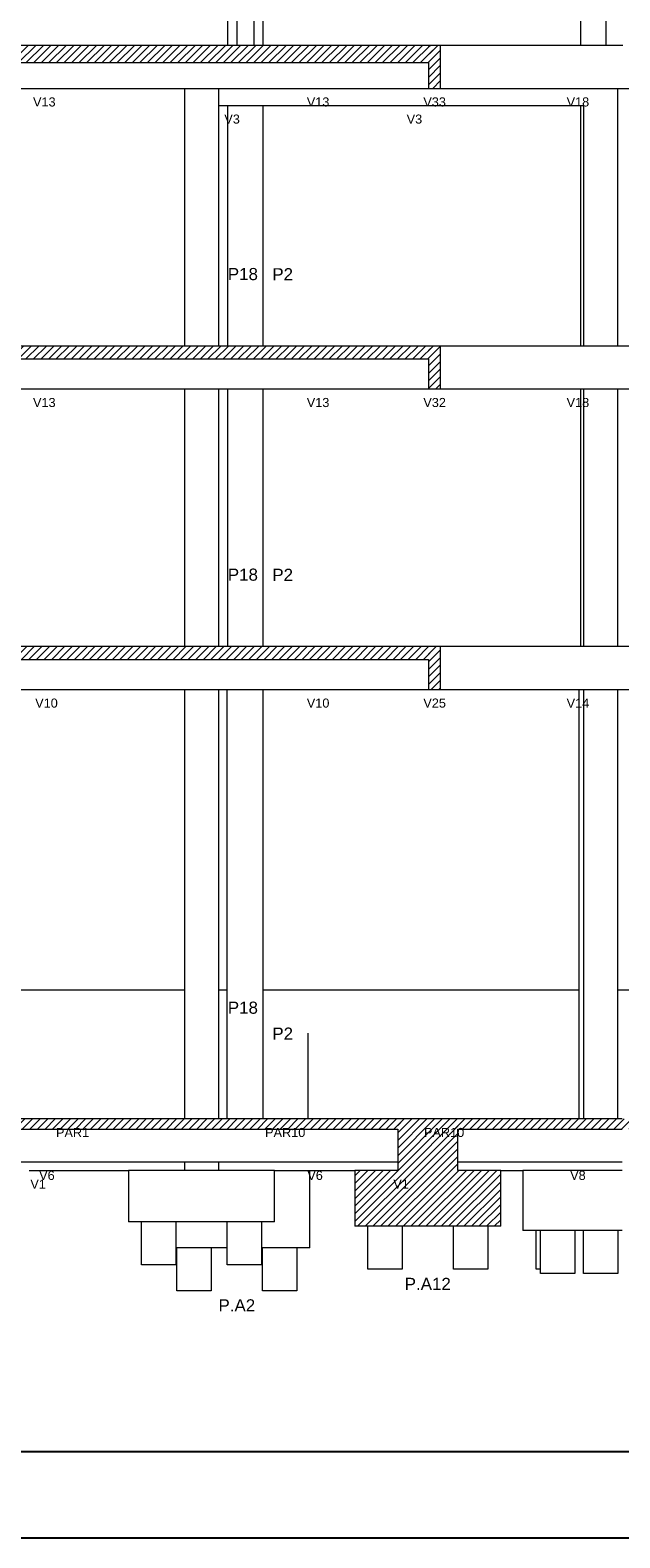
# Model space of a CAD drawing. Header units: millimetres. Extents: x 10 to 1250, y -62 to 528.
# Tile 196 of 256: x 90 to 97, y 330 to 348. Entities that reach past the tile are written whole.
import ezdxf

# ---------------------------------------------------------------- set-up
doc = ezdxf.new("R2010")
doc.units = ezdxf.units.MM
doc.header["$LTSCALE"] = 0.05
for name, color, linetype, lineweight in [('FO-Cotas', 5, 'Continuous', 5), ('FO-Níveis', 9, 'Continuous', 5), ('FO-Pilares pré-moldados', 3, 'Continuous', 20), ('FO-Seção das fundações', 9, 'Continuous', 5), ('FO-Títulos', 7, 'Continuous', 5)]:
    doc.layers.add(name, color=color, linetype=linetype, lineweight=lineweight)
doc.layers.add('FOLHA_PADRÃO', color=7, linetype='Continuous')
doc.styles.add('Arial', font='arial.ttf')
pattern_1 = [(45, (-96.81562, -34.92108), (-0.08838835, 0.08838835), [])]

# ---------------------------------------------------------------- blocks, each defined once
blk = doc.blocks.new('AAA')
at = {"layer": 'FO-Níveis', "linetype": 'Continuous'}
h = blk.add_hatch(dxfattribs=at)
h.set_pattern_fill('ANSI31', color=256, style=0)
h.set_pattern_definition(pattern_1)
h.paths.add_polyline_path([(-72.5219, 32.1821), (-59.2839, 32.1821), (-59.2839, 32.5821), (-72.5219, 32.5821), (-72.5219, 32.1821)])
h = blk.add_hatch(dxfattribs=at)
h.set_pattern_fill('ANSI31', color=256, style=0)
h.set_pattern_definition(pattern_1)
h.paths.add_polyline_path([(-59.5639, 31.5821), (-59.2839, 31.5821), (-59.2839, 32.5821), (-59.5639, 32.5821), (-59.5639, 31.5821)])
h = blk.add_hatch(dxfattribs=at)
h.set_pattern_fill('ANSI31', color=256, style=0)
h.set_pattern_definition(pattern_1)
h.paths.add_polyline_path([(-72.5219, 25.2821), (-59.2839, 25.2821), (-59.2839, 25.5821), (-72.5219, 25.5821), (-72.5219, 25.2821)])
h = blk.add_hatch(dxfattribs=at)
h.set_pattern_fill('ANSI31', color=256, style=0)
h.set_pattern_definition(pattern_1)
h.paths.add_polyline_path([(-59.5639, 24.5821), (-59.2839, 24.5821), (-59.2839, 25.5821), (-59.5639, 25.5821), (-59.5639, 24.5821)])
h = blk.add_hatch(dxfattribs=at)
h.set_pattern_fill('ANSI31', color=256, style=0)
h.set_pattern_definition(pattern_1)
h.paths.add_polyline_path([(-72.5219, 18.2821), (-59.2839, 18.2821), (-59.2839, 18.5821), (-72.5219, 18.5821), (-72.5219, 18.2821)])
h = blk.add_hatch(dxfattribs=at)
h.set_pattern_fill('ANSI31', color=256, style=0)
h.set_pattern_definition(pattern_1)
h.paths.add_polyline_path([(-59.5639, 17.5821), (-59.2839, 17.5821), (-59.2839, 18.5821), (-59.5639, 18.5821), (-59.5639, 17.5821)])
h = blk.add_hatch(dxfattribs=at)
h.set_pattern_fill('ANSI31', color=256, style=0)
h.set_pattern_definition(pattern_1)
h.paths.add_polyline_path([(-72.9819, 7.3421), (-58.8839, 7.3421), (-58.8839, 7.5821), (-72.9819, 7.5821), (-72.9819, 7.3421)])
h = blk.add_hatch(dxfattribs=at)
h.set_pattern_fill('ANSI31', color=256, style=0)
h.set_pattern_definition(pattern_1)
h.paths.add_polyline_path([(-60.2839, 7.3421), (-51.8839, 7.3421), (-51.8839, 7.5821), (-60.2839, 7.5821), (-60.2839, 7.3421)])
h = blk.add_hatch(dxfattribs=at)
h.set_pattern_fill('ANSI31', color=256, style=0)
h.set_pattern_definition(pattern_1)
h.paths.add_polyline_path([(-60.2839, 6.3821), (-58.8839, 6.3821), (-58.8839, 7.5821), (-60.2839, 7.5821), (-60.2839, 6.3821)])
h = blk.add_hatch(dxfattribs=at)
h.set_pattern_fill('ANSI31', color=256, style=0)
h.set_pattern_definition(pattern_1)
h.paths.add_polyline_path([(-61.2839, 5.0821), (-57.8839, 5.0821), (-57.8839, 6.3821), (-61.2839, 6.3821), (-61.2839, 5.0821)])
at = {"layer": 'FO-Cotas'}
for p, q in [((-64.2496, 38.5821), (-64.2496, 32.5821)), ((-64.0339, 38.5821), (-64.0339, 32.5821)), ((-63.6339, 32.5821), (-63.6339, 38.5821)), ((-63.4184, 32.5821), (-63.4184, 38.5821)), ((-56.0204, 38.5821), (-56.0204, 32.5821)), ((-55.4359, 38.5821), (-55.4359, 32.5821)), ((-56.0204, 32.5821), (-59.2839, 32.5821)), ((-55.9962, 32.5821), (-56.0204, 32.5821)), ((-55.9559, 32.5821), (-55.9962, 32.5821)), ((-55.9392, 32.5821), (-55.9559, 32.5821)), ((-55.4359, 32.5821), (-55.9392, 32.5821)), ((-55.2959, 32.5821), (-55.4359, 32.5821)), ((-55.2128, 32.5821), (-55.2959, 32.5821)), ((-55.1559, 32.5821), (-55.2128, 32.5821)), ((-55.0359, 32.5821), (-55.1559, 32.5821)), ((-71.6664, 31.5821), (-65.2596, 31.5821)), ((-65.2596, 31.5821), (-65.2559, 31.5821)), ((-65.2559, 31.5821), (-65.2559, 29.4921)), ((-65.2559, 31.5821), (-65.2522, 31.5821)), ((-65.2522, 31.5821), (-65.0559, 31.5821)), ((-65.0559, 31.5821), (-64.9668, 31.5821)), ((-64.9668, 31.5821), (-64.9599, 31.5821)), ((-64.9599, 31.5821), (-64.9499, 31.5821)), ((-64.9499, 31.5821), (-64.8559, 31.5821)), ((-64.8559, 31.5821), (-64.6559, 31.5821)), ((-64.6559, 31.5821), (-64.4559, 31.5821)), ((-64.4559, 31.1821), (-64.4559, 31.5821)), ((-64.4559, 31.5821), (-64.2496, 31.5821)), ((-64.2496, 31.5821), (-64.2392, 31.5821)), ((-64.2392, 31.5821), (-64.2154, 31.5821)), ((-64.2154, 31.5821), (-64.0839, 31.5821)), ((-64.0839, 31.5821), (-64.0339, 31.5821)), ((-64.0339, 31.5821), (-63.8339, 31.5821)), ((-63.8339, 31.5821), (-63.6339, 31.5821)), ((-63.6339, 31.5821), (-63.5839, 31.5821)), ((-63.5839, 31.5821), (-63.4422, 31.5821)), ((-63.4422, 31.5821), (-63.4184, 31.5821)), ((-63.4184, 31.5821), (-62.3444, 31.5821)), ((-62.3444, 31.5821), (-62.3278, 31.5821)), ((-62.3278, 31.5821), (-62.304, 31.5821)), ((-62.304, 31.5821), (-59.5639, 31.5821)), ((-59.2839, 31.5821), (-56.0204, 31.5821)), ((-56.0204, 31.5821), (-55.9962, 31.5821)), ((-55.9962, 31.5821), (-55.9559, 31.5821)), ((-55.9559, 31.5821), (-55.9392, 31.5821)), ((-55.9392, 31.5821), (-55.4359, 31.5821)), ((-55.4359, 31.5821), (-55.2959, 31.5821)), ((-55.2959, 31.5821), (-55.2128, 31.5821)), ((-55.2128, 31.5821), (-55.1559, 31.5821)), ((-55.1559, 29.4921), (-55.1559, 31.5821)), ((-55.1559, 31.5821), (-52.8839, 31.5821)), ((-64.4559, 31.1821), (-64.2496, 31.1821)), ((-64.4559, 29.4921), (-64.4559, 31.1821)), ((-64.2496, 31.1821), (-64.2496, 29.4921)), ((-64.2496, 31.1821), (-63.8339, 31.1821)), ((-63.8339, 31.1821), (-63.4184, 31.1821)), ((-63.4184, 29.4921), (-63.4184, 31.1821)), ((-63.4184, 31.1821), (-56.0204, 31.1821)), ((-56.0204, 31.1821), (-56.0204, 29.4921)), ((-56.0204, 31.1821), (-55.9559, 31.1821)), ((-55.9559, 31.1821), (-55.9559, 29.4921)), ((-65.2559, 29.4921), (-65.2559, 25.5821)), ((-64.4559, 25.5821), (-64.4559, 29.4921)), ((-64.2496, 29.4921), (-64.2496, 25.5821)), ((-63.4184, 25.5821), (-63.4184, 29.4921)), ((-56.0204, 29.4921), (-56.0204, 25.5821)), ((-55.9559, 29.4921), (-55.9559, 25.5821)), ((-55.1559, 25.5821), (-55.1559, 29.4921)), ((-56.0204, 25.5821), (-59.2839, 25.5821)), ((-55.9962, 25.5821), (-56.0204, 25.5821)), ((-55.9559, 25.5821), (-55.9962, 25.5821)), ((-55.9392, 25.5821), (-55.9559, 25.5821)), ((-55.4359, 25.5821), (-55.9392, 25.5821)), ((-55.2959, 25.5821), (-55.4359, 25.5821)), ((-55.2128, 25.5821), (-55.2959, 25.5821)), ((-55.1559, 25.5821), (-55.2128, 25.5821)), ((-52.8839, 25.5821), (-55.1559, 25.5821)), ((-71.6664, 24.5821), (-65.2559, 24.5821)), ((-65.2559, 24.5821), (-65.2559, 22.4921)), ((-65.2559, 24.5821), (-65.1565, 24.5821)), ((-65.1565, 24.5821), (-65.1559, 24.5821)), ((-65.1559, 24.5821), (-65.117, 24.5821)), ((-65.117, 24.5821), (-64.9668, 24.5821)), ((-64.9668, 24.5821), (-64.9599, 24.5821)), ((-64.9599, 24.5821), (-64.9499, 24.5821)), ((-64.9499, 24.5821), (-64.8565, 24.5821)), ((-64.8565, 24.5821), (-64.5565, 24.5821)), ((-64.5565, 24.5821), (-64.5559, 24.5821)), ((-64.5559, 24.5821), (-64.5196, 24.5821)), ((-64.5196, 24.5821), (-64.4559, 24.5821)), ((-64.4559, 22.4921), (-64.4559, 24.5821)), ((-64.4559, 24.5821), (-64.2496, 24.5821)), ((-64.2496, 24.5821), (-64.2496, 22.4921)), ((-64.2496, 24.5821), (-64.2392, 24.5821)), ((-64.2392, 24.5821), (-64.2154, 24.5821)), ((-64.2154, 24.5821), (-63.554, 24.5821)), ((-63.554, 24.5821), (-63.4422, 24.5821)), ((-63.4422, 24.5821), (-63.4184, 24.5821)), ((-63.4184, 22.4921), (-63.4184, 24.5821)), ((-63.4184, 24.5821), (-62.3444, 24.5821)), ((-62.3444, 24.5821), (-62.3278, 24.5821)), ((-62.3278, 24.5821), (-62.304, 24.5821)), ((-62.304, 24.5821), (-59.5639, 24.5821)), ((-59.2839, 24.5821), (-56.0204, 24.5821)), ((-56.0204, 24.5821), (-56.0204, 22.4921)), ((-56.0204, 24.5821), (-55.9962, 24.5821)), ((-55.9962, 24.5821), (-55.9559, 24.5821)), ((-55.9559, 24.5821), (-55.9559, 22.4921)), ((-55.9559, 24.5821), (-55.9392, 24.5821)), ((-55.9392, 24.5821), (-55.4359, 24.5821)), ((-55.4359, 24.5821), (-55.2959, 24.5821)), ((-55.2959, 24.5821), (-55.2128, 24.5821)), ((-55.2128, 24.5821), (-55.1559, 24.5821)), ((-55.1559, 22.4921), (-55.1559, 24.5821)), ((-55.1559, 24.5821), (-52.8839, 24.5821)), ((-65.2559, 22.4921), (-65.2559, 18.5821)), ((-64.4559, 18.5821), (-64.4559, 22.4921)), ((-64.2496, 22.4921), (-64.2496, 18.5821)), ((-63.4184, 18.5821), (-63.4184, 22.4921)), ((-56.0204, 22.4921), (-56.0204, 18.5821)), ((-55.9559, 22.4921), (-55.9559, 18.5821)), ((-55.1559, 18.5821), (-55.1559, 22.4921)), ((-56.061, 18.5821), (-59.2839, 18.5821)), ((-56.0204, 18.5821), (-56.061, 18.5821)), ((-55.9962, 18.5821), (-56.0204, 18.5821)), ((-55.9559, 18.5821), (-55.9962, 18.5821)), ((-55.9392, 18.5821), (-55.9559, 18.5821)), ((-55.4359, 18.5821), (-55.9392, 18.5821)), ((-55.2959, 18.5821), (-55.4359, 18.5821)), ((-55.2128, 18.5821), (-55.2959, 18.5821)), ((-55.1559, 18.5821), (-55.2128, 18.5821)), ((-52.8839, 18.5821), (-55.1559, 18.5821)), ((-71.4666, 17.5821), (-65.2559, 17.5821)), ((-65.2559, 17.5821), (-65.2559, 16.8021)), ((-65.2559, 17.5821), (-65.1559, 17.5821)), ((-65.1559, 17.5821), (-65.0982, 17.5821)), ((-65.0982, 17.5821), (-64.9668, 17.5821)), ((-64.9668, 17.5821), (-64.9599, 17.5821)), ((-64.9599, 17.5821), (-64.9499, 17.5821)), ((-64.9499, 17.5821), (-64.8559, 17.5821)), ((-64.8559, 17.5821), (-64.5559, 17.5821)), ((-64.5559, 17.5821), (-64.5008, 17.5821)), ((-64.5008, 17.5821), (-64.4559, 17.5821)), ((-64.4559, 16.8021), (-64.4559, 17.5821)), ((-64.4559, 17.5821), (-64.2667, 17.5821)), ((-64.2667, 17.5821), (-64.2667, 16.8021)), ((-64.2667, 17.5821), (-64.2392, 17.5821)), ((-64.2392, 17.5821), (-64.2154, 17.5821)), ((-64.2154, 17.5821), (-63.5726, 17.5821)), ((-63.5726, 17.5821), (-63.4422, 17.5821)), ((-63.4422, 17.5821), (-63.4184, 17.5821)), ((-63.4184, 16.8021), (-63.4184, 17.5821)), ((-63.4184, 17.5821), (-62.3444, 17.5821)), ((-62.3444, 17.5821), (-62.3278, 17.5821)), ((-62.3278, 17.5821), (-62.304, 17.5821)), ((-62.304, 17.5821), (-59.5639, 17.5821)), ((-59.2839, 17.5821), (-56.061, 17.5821)), ((-56.061, 17.5821), (-56.061, 16.8021)), ((-56.061, 17.5821), (-55.9962, 17.5821)), ((-55.9962, 17.5821), (-55.9559, 17.5821)), ((-55.9559, 17.5821), (-55.9559, 16.8021)), ((-55.9559, 17.5821), (-55.9392, 17.5821)), ((-55.9392, 17.5821), (-55.4359, 17.5821)), ((-55.4359, 17.5821), (-55.2959, 17.5821)), ((-55.2959, 17.5821), (-55.2128, 17.5821)), ((-55.2128, 17.5821), (-55.1559, 17.5821)), ((-55.1559, 16.8021), (-55.1559, 17.5821)), ((-55.1559, 17.5821), (-52.8839, 17.5821)), ((-65.2559, 16.8021), (-65.2559, 15.8821)), ((-64.4559, 15.8821), (-64.4559, 16.8021)), ((-64.2667, 16.8021), (-64.2667, 15.8821)), ((-63.4184, 15.8821), (-63.4184, 16.8021)), ((-56.061, 16.8021), (-56.061, 15.8821)), ((-55.9559, 16.8021), (-55.9559, 15.8821)), ((-55.1559, 15.8821), (-55.1559, 16.8021)), ((-65.2559, 15.8821), (-65.2559, 13.3221)), ((-64.4559, 13.3221), (-64.4559, 15.8821)), ((-64.2667, 15.8821), (-64.2667, 13.3221)), ((-63.4184, 13.3221), (-63.4184, 15.8821)), ((-56.061, 15.8821), (-56.061, 13.3221)), ((-55.9559, 15.8821), (-55.9559, 13.3221)), ((-55.1559, 13.3221), (-55.1559, 15.8821)), ((-65.2559, 13.3221), (-65.2559, 10.5821)), ((-64.4559, 10.5821), (-64.4559, 13.3221)), ((-64.2667, 13.3221), (-64.2667, 10.5821)), ((-63.4184, 10.5821), (-63.4184, 13.3221)), ((-56.061, 13.3221), (-56.061, 10.5821)), ((-55.9559, 13.3221), (-55.9559, 10.5821)), ((-55.1559, 10.5821), (-55.1559, 13.3221)), ((-65.2559, 10.5821), (-71.4666, 10.5821)), ((-65.2559, 10.5821), (-65.2559, 9.5821)), ((-64.4559, 9.5821), (-64.4559, 10.5821)), ((-64.2667, 10.5821), (-64.4559, 10.5821)), ((-64.2667, 10.5821), (-64.2667, 9.5821)), ((-63.4184, 9.5821), (-63.4184, 10.5821)), ((-62.3852, 10.5821), (-63.4184, 10.5821)), ((-62.3733, 10.5821), (-62.3852, 10.5821)), ((-62.3613, 10.5821), (-62.3733, 10.5821)), ((-62.3277, 10.5821), (-62.3613, 10.5821)), ((-56.061, 10.5821), (-62.3277, 10.5821)), ((-56.061, 10.5821), (-56.061, 9.5821)), ((-55.9559, 10.5821), (-55.9559, 9.5821)), ((-55.1559, 9.5821), (-55.1559, 10.5821)), ((-52.8839, 10.5821), (-55.1559, 10.5821)), ((-65.2559, 9.5821), (-65.2559, 7.5821)), ((-64.4559, 7.5821), (-64.4559, 9.5821)), ((-64.2667, 9.5821), (-64.2667, 7.5821)), ((-63.4184, 7.5821), (-63.4184, 9.5821)), ((-62.3733, 7.5821), (-62.3733, 9.5821)), ((-56.061, 9.5821), (-56.061, 7.5821)), ((-55.9559, 9.5821), (-55.9559, 7.5821)), ((-55.1559, 7.5821), (-55.1559, 9.5821)), ((-69.605, 6.5821), (-65.6384, 6.5821)), ((-68.8757, 6.3821), (-66.5559, 6.3821)), ((-66.5559, 6.3821), (-66.5559, 5.1821)), ((-65.7344, 6.3821), (-66.5559, 6.3821)), ((-65.6384, 6.3821), (-65.7344, 6.3821)), ((-65.6384, 6.5821), (-65.4148, 6.5821)), ((-65.4148, 6.3821), (-65.6384, 6.3821)), ((-65.4148, 6.5821), (-65.2559, 6.5821)), ((-65.2559, 6.3821), (-65.4148, 6.3821)), ((-65.2559, 6.5821), (-65.2559, 6.3821)), ((-65.2559, 6.5821), (-65.2367, 6.5821)), ((-64.6987, 6.3821), (-65.2559, 6.3821)), ((-65.2367, 6.5821), (-64.8367, 6.5821)), ((-64.8367, 6.5821), (-64.6987, 6.5821)), ((-64.6987, 6.5821), (-64.5646, 6.5821)), ((-64.5646, 6.3821), (-64.6987, 6.3821)), ((-64.5646, 6.5821), (-64.4734, 6.5821)), ((-64.4734, 6.3821), (-64.5646, 6.3821)), ((-64.4734, 6.5821), (-64.4559, 6.5821)), ((-64.4559, 6.3821), (-64.4734, 6.3821)), ((-64.4559, 6.3821), (-64.4559, 6.5821)), ((-64.4559, 6.5821), (-64.4367, 6.5821)), ((-64.2667, 6.3821), (-64.4559, 6.3821)), ((-64.4367, 6.5821), (-64.2667, 6.5821)), ((-64.2667, 6.5821), (-64.243, 6.5821)), ((-64.2202, 6.3821), (-64.2667, 6.3821)), ((-64.243, 6.5821), (-64.2288, 6.5821)), ((-64.2288, 6.5821), (-64.2202, 6.5821)), ((-64.2202, 6.5821), (-63.5032, 6.5821)), ((-63.5032, 6.3821), (-64.2202, 6.3821)), ((-63.5032, 6.5821), (-63.4521, 6.5821)), ((-63.4184, 6.3821), (-63.5032, 6.3821)), ((-63.4521, 6.5821), (-63.4184, 6.5821)), ((-63.4184, 6.5821), (-63.3701, 6.5821)), ((-63.3701, 6.3821), (-63.4184, 6.3821)), ((-63.3701, 6.5821), (-63.2746, 6.5821)), ((-63.2746, 6.3821), (-63.3701, 6.3821)), ((-63.2746, 6.5821), (-62.3852, 6.5821)), ((-63.1559, 6.3821), (-63.2746, 6.3821)), ((-63.1559, 6.3821), (-62.3344, 6.3821)), ((-63.1559, 5.1821), (-63.1559, 6.3821)), ((-62.3852, 6.5821), (-62.3613, 6.5821)), ((-62.3613, 6.5821), (-62.3277, 6.5821)), ((-62.3344, 4.5821), (-62.3344, 6.3821)), ((-62.3344, 6.3821), (-61.2839, 6.3821)), ((-62.3277, 6.5821), (-60.2839, 6.5821)), ((-58.8839, 6.5821), (-56.2559, 6.5821)), ((-57.8839, 6.3821), (-57.3642, 6.3821)), ((-57.3642, 6.3821), (-57.3642, 4.9821)), ((-57.3559, 6.3821), (-57.3642, 6.3821)), ((-56.2559, 6.3821), (-57.3559, 6.3821)), ((-56.2559, 6.5821), (-56.1559, 6.5821)), ((-56.1559, 6.3821), (-56.2559, 6.3821)), ((-56.1559, 6.5821), (-56.061, 6.5821)), ((-56.061, 6.3821), (-56.1559, 6.3821)), ((-56.061, 6.5821), (-56.0202, 6.5821)), ((-55.9559, 6.3821), (-56.061, 6.3821)), ((-56.0202, 6.5821), (-55.9559, 6.5821)), ((-55.9559, 6.5821), (-55.9388, 6.5821)), ((-55.1559, 6.3821), (-55.9559, 6.3821)), ((-55.9388, 6.5821), (-55.237, 6.5821)), ((-55.237, 6.5821), (-55.1559, 6.5821)), ((-55.1559, 6.5821), (-55.0559, 6.5821)), ((-55.0559, 6.3821), (-55.1559, 6.3821)), ((-66.2559, 5.1821), (-66.5559, 5.1821)), ((-66.2559, 4.1821), (-66.2559, 5.1821)), ((-65.7344, 5.1821), (-66.2559, 5.1821)), ((-65.4559, 5.1821), (-65.7344, 5.1821)), ((-65.4559, 5.1821), (-65.4559, 4.5821)), ((-64.2559, 5.1821), (-65.4559, 5.1821)), ((-64.2559, 4.5821), (-64.2559, 5.1821)), ((-63.4559, 5.1821), (-64.2559, 5.1821)), ((-63.4559, 5.1821), (-63.4559, 4.5821)), ((-63.1559, 5.1821), (-63.4559, 5.1821)), ((-60.9839, 4.0821), (-60.9839, 5.0821)), ((-60.1839, 5.0821), (-60.1839, 4.0821)), ((-58.9839, 4.0821), (-58.9839, 5.0821)), ((-58.1839, 5.0821), (-58.1839, 4.0821)), ((-57.0559, 4.9821), (-57.3642, 4.9821)), ((-57.0559, 4.0821), (-57.0559, 4.9821)), ((-56.9559, 4.9821), (-57.0559, 4.9821)), ((-56.9559, 4.0821), (-56.9559, 4.9821)), ((-56.2559, 4.9821), (-56.9559, 4.9821)), ((-56.1559, 4.9821), (-56.2559, 4.9821)), ((-56.1559, 4.9821), (-56.1559, 3.9821)), ((-55.9559, 4.9821), (-56.1559, 4.9821)), ((-55.9559, 3.9821), (-55.9559, 4.9821)), ((-55.1559, 4.9821), (-55.9559, 4.9821)), ((-55.1559, 4.9821), (-55.1559, 3.9821)), ((-55.0559, 4.9821), (-55.1559, 4.9821)), ((-65.4344, 4.5821), (-65.4559, 4.5821)), ((-65.4559, 4.5821), (-65.4559, 4.1821)), ((-65.4344, 3.5821), (-65.4344, 4.5821)), ((-64.6344, 4.5821), (-65.4344, 4.5821)), ((-64.6344, 4.5821), (-64.6344, 3.5821)), ((-64.2559, 4.5821), (-64.6344, 4.5821)), ((-64.2559, 4.1821), (-64.2559, 4.5821)), ((-63.4344, 4.5821), (-63.4559, 4.5821)), ((-63.4559, 4.5821), (-63.4559, 4.1821)), ((-63.4344, 3.5821), (-63.4344, 4.5821)), ((-62.6344, 4.5821), (-63.4344, 4.5821)), ((-62.6344, 4.5821), (-62.6344, 3.5821)), ((-62.3344, 4.5821), (-62.6344, 4.5821)), ((-65.4559, 4.1821), (-66.2559, 4.1821)), ((-63.4559, 4.1821), (-64.2559, 4.1821)), ((-60.1839, 4.0821), (-60.9839, 4.0821)), ((-58.1839, 4.0821), (-58.9839, 4.0821)), ((-56.9559, 4.0821), (-57.0559, 4.0821)), ((-56.9559, 3.9821), (-56.9559, 4.0821)), ((-56.1559, 3.9821), (-56.9559, 3.9821)), ((-55.1559, 3.9821), (-55.9559, 3.9821)), ((-64.6344, 3.5821), (-65.4344, 3.5821)), ((-62.6344, 3.5821), (-63.4344, 3.5821))]:
    blk.add_line(p, q, dxfattribs=at)
at = {"layer": 'FO-Títulos'}
for p, q in [((-65.2596, 32.5821), (-71.6664, 32.5821)), ((-65.2559, 32.5821), (-65.2596, 32.5821)), ((-65.2522, 32.5821), (-65.2559, 32.5821)), ((-65.0559, 32.5821), (-65.2522, 32.5821)), ((-64.9668, 32.5821), (-65.0559, 32.5821)), ((-64.9599, 32.5821), (-64.9668, 32.5821)), ((-64.9499, 32.5821), (-64.9599, 32.5821)), ((-64.8559, 32.5821), (-64.9499, 32.5821)), ((-64.6559, 32.5821), (-64.8559, 32.5821)), ((-64.4559, 32.5821), (-64.6559, 32.5821)), ((-64.2496, 32.5821), (-64.4559, 32.5821)), ((-64.2392, 32.5821), (-64.2496, 32.5821)), ((-64.2154, 32.5821), (-64.2392, 32.5821)), ((-64.0839, 32.5821), (-64.2154, 32.5821)), ((-64.0339, 32.5821), (-64.0839, 32.5821)), ((-63.8339, 32.5821), (-64.0339, 32.5821)), ((-63.6339, 32.5821), (-63.8339, 32.5821)), ((-63.5839, 32.5821), (-63.6339, 32.5821)), ((-63.4422, 32.5821), (-63.5839, 32.5821)), ((-63.4184, 32.5821), (-63.4422, 32.5821)), ((-62.3444, 32.5821), (-63.4184, 32.5821)), ((-62.3278, 32.5821), (-62.3444, 32.5821)), ((-62.304, 32.5821), (-62.3278, 32.5821)), ((-59.5639, 32.5821), (-62.304, 32.5821)), ((-59.4239, 32.5821), (-59.5639, 32.5821)), ((-59.2839, 32.5821), (-59.4239, 32.5821)), ((-59.2839, 32.1821), (-59.2839, 32.5821)), ((-71.6664, 32.1821), (-65.2596, 32.1821)), ((-65.2596, 32.1821), (-65.2559, 32.1821)), ((-65.2559, 32.1821), (-65.2522, 32.1821)), ((-65.2522, 32.1821), (-65.0559, 32.1821)), ((-65.0559, 32.1821), (-64.9668, 32.1821)), ((-64.9668, 32.1821), (-64.9599, 32.1821)), ((-64.9599, 32.1821), (-64.9499, 32.1821)), ((-64.9499, 32.1821), (-64.8559, 32.1821)), ((-64.8559, 32.1821), (-64.6559, 32.1821)), ((-64.6559, 32.1821), (-64.4559, 32.1821)), ((-64.4559, 32.1821), (-64.2496, 32.1821)), ((-64.2496, 32.1821), (-64.2392, 32.1821)), ((-64.2392, 32.1821), (-64.2154, 32.1821)), ((-64.2154, 32.1821), (-64.0839, 32.1821)), ((-64.0839, 32.1821), (-64.0339, 32.1821)), ((-64.0339, 32.1821), (-63.8339, 32.1821)), ((-63.8339, 32.1821), (-63.6339, 32.1821)), ((-63.6339, 32.1821), (-63.5839, 32.1821)), ((-63.5839, 32.1821), (-63.4422, 32.1821)), ((-63.4422, 32.1821), (-63.4184, 32.1821)), ((-63.4184, 32.1821), (-62.3444, 32.1821)), ((-62.3444, 32.1821), (-62.3278, 32.1821)), ((-62.3278, 32.1821), (-62.304, 32.1821)), ((-62.304, 32.1821), (-59.5639, 32.1821)), ((-59.5639, 32.1821), (-59.5639, 31.5821)), ((-59.2839, 31.5821), (-59.2839, 32.1821)), ((-59.5639, 31.5821), (-59.4239, 31.5821)), ((-59.4239, 31.5821), (-59.2839, 31.5821)), ((-65.2559, 25.5821), (-71.6664, 25.5821)), ((-71.6664, 25.2821), (-65.2559, 25.2821)), ((-65.1565, 25.5821), (-65.2559, 25.5821)), ((-65.2559, 25.2821), (-65.1565, 25.2821)), ((-65.1559, 25.5821), (-65.1565, 25.5821)), ((-65.1565, 25.2821), (-65.1559, 25.2821)), ((-65.117, 25.5821), (-65.1559, 25.5821)), ((-65.1559, 25.2821), (-65.117, 25.2821)), ((-64.9668, 25.5821), (-65.117, 25.5821)), ((-65.117, 25.2821), (-64.9668, 25.2821)), ((-64.9599, 25.5821), (-64.9668, 25.5821)), ((-64.9668, 25.2821), (-64.9599, 25.2821)), ((-64.9499, 25.5821), (-64.9599, 25.5821)), ((-64.9599, 25.2821), (-64.9499, 25.2821)), ((-64.8565, 25.5821), (-64.9499, 25.5821)), ((-64.9499, 25.2821), (-64.8565, 25.2821)), ((-64.5565, 25.5821), (-64.8565, 25.5821)), ((-64.8565, 25.2821), (-64.5565, 25.2821)), ((-64.5559, 25.5821), (-64.5565, 25.5821)), ((-64.5565, 25.2821), (-64.5559, 25.2821)), ((-64.5196, 25.5821), (-64.5559, 25.5821)), ((-64.5559, 25.2821), (-64.5196, 25.2821)), ((-64.4559, 25.5821), (-64.5196, 25.5821)), ((-64.5196, 25.2821), (-64.4559, 25.2821)), ((-64.2496, 25.5821), (-64.4559, 25.5821)), ((-64.4559, 25.2821), (-64.2496, 25.2821)), ((-64.2392, 25.5821), (-64.2496, 25.5821)), ((-64.2496, 25.2821), (-64.2392, 25.2821)), ((-64.2154, 25.5821), (-64.2392, 25.5821)), ((-64.2392, 25.2821), (-64.2154, 25.2821)), ((-63.554, 25.5821), (-64.2154, 25.5821)), ((-64.2154, 25.2821), (-63.554, 25.2821)), ((-63.4422, 25.5821), (-63.554, 25.5821)), ((-63.554, 25.2821), (-63.4422, 25.2821)), ((-63.4184, 25.5821), (-63.4422, 25.5821)), ((-63.4422, 25.2821), (-63.4184, 25.2821)), ((-62.3444, 25.5821), (-63.4184, 25.5821)), ((-63.4184, 25.2821), (-62.3444, 25.2821)), ((-62.3278, 25.5821), (-62.3444, 25.5821)), ((-62.3444, 25.2821), (-62.3278, 25.2821)), ((-62.304, 25.5821), (-62.3278, 25.5821)), ((-62.3278, 25.2821), (-62.304, 25.2821)), ((-59.5639, 25.5821), (-62.304, 25.5821)), ((-62.304, 25.2821), (-59.5639, 25.2821)), ((-59.4245, 25.5821), (-59.5639, 25.5821)), ((-59.5639, 25.2821), (-59.5639, 24.5821)), ((-59.4239, 25.5821), (-59.4245, 25.5821)), ((-59.2839, 25.5821), (-59.4239, 25.5821)), ((-59.2839, 25.2821), (-59.2839, 25.5821)), ((-59.2839, 24.5821), (-59.2839, 25.2821)), ((-59.5639, 24.5821), (-59.4245, 24.5821)), ((-59.4245, 24.5821), (-59.4239, 24.5821)), ((-59.4239, 24.5821), (-59.2839, 24.5821)), ((-65.2559, 18.5821), (-71.4666, 18.5821)), ((-71.4666, 18.2821), (-65.2559, 18.2821)), ((-65.1559, 18.5821), (-65.2559, 18.5821)), ((-65.2559, 18.2821), (-65.1559, 18.2821)), ((-65.0982, 18.5821), (-65.1559, 18.5821)), ((-65.1559, 18.2821), (-65.0982, 18.2821)), ((-64.9668, 18.5821), (-65.0982, 18.5821)), ((-65.0982, 18.2821), (-64.9668, 18.2821)), ((-64.9599, 18.5821), (-64.9668, 18.5821)), ((-64.9668, 18.2821), (-64.9599, 18.2821)), ((-64.9499, 18.5821), (-64.9599, 18.5821)), ((-64.9599, 18.2821), (-64.9499, 18.2821)), ((-64.8559, 18.5821), (-64.9499, 18.5821)), ((-64.9499, 18.2821), (-64.8559, 18.2821)), ((-64.5559, 18.5821), (-64.8559, 18.5821)), ((-64.8559, 18.2821), (-64.5559, 18.2821)), ((-64.5008, 18.5821), (-64.5559, 18.5821)), ((-64.5559, 18.2821), (-64.5008, 18.2821)), ((-64.4559, 18.5821), (-64.5008, 18.5821)), ((-64.5008, 18.2821), (-64.4559, 18.2821)), ((-64.2667, 18.5821), (-64.4559, 18.5821)), ((-64.4559, 18.2821), (-64.2667, 18.2821)), ((-64.2496, 18.5821), (-64.2667, 18.5821)), ((-64.2667, 18.2821), (-64.2392, 18.2821)), ((-64.2392, 18.5821), (-64.2496, 18.5821)), ((-64.2154, 18.5821), (-64.2392, 18.5821)), ((-64.2392, 18.2821), (-64.2154, 18.2821)), ((-63.5726, 18.5821), (-64.2154, 18.5821)), ((-64.2154, 18.2821), (-63.5726, 18.2821)), ((-63.4422, 18.5821), (-63.5726, 18.5821)), ((-63.5726, 18.2821), (-63.4422, 18.2821)), ((-63.4184, 18.5821), (-63.4422, 18.5821)), ((-63.4422, 18.2821), (-63.4184, 18.2821)), ((-62.3444, 18.5821), (-63.4184, 18.5821)), ((-63.4184, 18.2821), (-62.3444, 18.2821)), ((-62.3278, 18.5821), (-62.3444, 18.5821)), ((-62.3444, 18.2821), (-62.3278, 18.2821)), ((-62.304, 18.5821), (-62.3278, 18.5821)), ((-62.3278, 18.2821), (-62.304, 18.2821)), ((-59.5639, 18.5821), (-62.304, 18.5821)), ((-62.304, 18.2821), (-59.5639, 18.2821)), ((-59.4239, 18.5821), (-59.5639, 18.5821)), ((-59.5639, 18.2821), (-59.5639, 17.5821)), ((-59.2839, 18.5821), (-59.4239, 18.5821)), ((-59.2839, 18.2821), (-59.2839, 18.5821)), ((-59.2839, 17.5821), (-59.2839, 18.2821)), ((-59.5639, 17.5821), (-59.4239, 17.5821)), ((-59.4239, 17.5821), (-59.2839, 17.5821)), ((-65.6384, 7.5821), (-69.605, 7.5821)), ((-65.4148, 7.5821), (-65.6384, 7.5821)), ((-65.2559, 7.5821), (-65.4148, 7.5821)), ((-65.2367, 7.5821), (-65.2559, 7.5821)), ((-64.8367, 7.5821), (-65.2367, 7.5821)), ((-64.6987, 7.5821), (-64.8367, 7.5821)), ((-64.5646, 7.5821), (-64.6987, 7.5821)), ((-64.4734, 7.5821), (-64.5646, 7.5821)), ((-64.4559, 7.5821), (-64.4734, 7.5821)), ((-64.4367, 7.5821), (-64.4559, 7.5821)), ((-64.2667, 7.5821), (-64.4367, 7.5821)), ((-64.243, 7.5821), (-64.2667, 7.5821)), ((-64.2288, 7.5821), (-64.243, 7.5821)), ((-64.2202, 7.5821), (-64.2288, 7.5821)), ((-63.5032, 7.5821), (-64.2202, 7.5821)), ((-63.4521, 7.5821), (-63.5032, 7.5821)), ((-63.4184, 7.5821), (-63.4521, 7.5821)), ((-63.3701, 7.5821), (-63.4184, 7.5821)), ((-63.2746, 7.5821), (-63.3701, 7.5821)), ((-62.3852, 7.5821), (-63.2746, 7.5821)), ((-62.3613, 7.5821), (-62.3852, 7.5821)), ((-62.3277, 7.5821), (-62.3613, 7.5821)), ((-60.2839, 7.5821), (-62.3277, 7.5821)), ((-60.0839, 7.5821), (-60.2839, 7.5821)), ((-59.5839, 7.5821), (-60.0839, 7.5821)), ((-59.0839, 7.5821), (-59.5839, 7.5821)), ((-58.8839, 7.5821), (-59.0839, 7.5821)), ((-56.2559, 7.5821), (-58.8839, 7.5821)), ((-56.1559, 7.5821), (-56.2559, 7.5821)), ((-56.061, 7.5821), (-56.1559, 7.5821)), ((-56.0202, 7.5821), (-56.061, 7.5821)), ((-55.9559, 7.5821), (-56.0202, 7.5821)), ((-55.9388, 7.5821), (-55.9559, 7.5821)), ((-55.237, 7.5821), (-55.9388, 7.5821)), ((-55.1559, 7.5821), (-55.237, 7.5821)), ((-55.0559, 7.5821), (-55.1559, 7.5821)), ((-69.605, 7.3421), (-65.6384, 7.3421)), ((-65.6384, 7.3421), (-65.4148, 7.3421)), ((-65.4148, 7.3421), (-65.2559, 7.3421)), ((-65.2559, 7.3421), (-65.2367, 7.3421)), ((-65.2367, 7.3421), (-64.8367, 7.3421)), ((-64.8367, 7.3421), (-64.6987, 7.3421)), ((-64.6987, 7.3421), (-64.5646, 7.3421)), ((-64.5646, 7.3421), (-64.4734, 7.3421)), ((-64.4734, 7.3421), (-64.4559, 7.3421)), ((-64.4559, 7.3421), (-64.4367, 7.3421)), ((-64.4367, 7.3421), (-64.2667, 7.3421)), ((-64.2667, 7.3421), (-64.243, 7.3421)), ((-64.243, 7.3421), (-64.2288, 7.3421)), ((-64.2288, 7.3421), (-64.2202, 7.3421)), ((-64.2202, 7.3421), (-63.5032, 7.3421)), ((-63.5032, 7.3421), (-63.4521, 7.3421)), ((-63.4521, 7.3421), (-63.4184, 7.3421)), ((-63.4184, 7.3421), (-63.3701, 7.3421)), ((-63.3701, 7.3421), (-63.2746, 7.3421)), ((-63.2746, 7.3421), (-62.3852, 7.3421)), ((-62.3852, 7.3421), (-62.3613, 7.3421)), ((-62.3613, 7.3421), (-62.3277, 7.3421)), ((-62.3277, 7.3421), (-60.2839, 7.3421)), ((-60.2839, 7.3421), (-60.2839, 6.5821)), ((-58.8839, 6.5821), (-58.8839, 7.3421)), ((-58.8839, 7.3421), (-56.2559, 7.3421)), ((-56.2559, 7.3421), (-56.1559, 7.3421)), ((-56.1559, 7.3421), (-56.061, 7.3421)), ((-56.061, 7.3421), (-56.0202, 7.3421)), ((-56.0202, 7.3421), (-55.9559, 7.3421)), ((-55.9559, 7.3421), (-55.9388, 7.3421)), ((-55.9388, 7.3421), (-55.237, 7.3421)), ((-55.237, 7.3421), (-55.1559, 7.3421)), ((-55.1559, 7.3421), (-55.0559, 7.3421)), ((-61.2839, 6.3821), (-61.2839, 5.0821)), ((-60.2839, 6.3821), (-61.2839, 6.3821)), ((-60.2839, 6.5821), (-60.2839, 6.3821)), ((-58.8839, 6.3821), (-58.8839, 6.5821)), ((-57.8839, 6.3821), (-58.8839, 6.3821)), ((-57.8839, 5.0821), (-57.8839, 6.3821)), ((-60.9839, 5.0821), (-61.2839, 5.0821)), ((-60.1839, 5.0821), (-60.9839, 5.0821)), ((-58.9839, 5.0821), (-60.1839, 5.0821)), ((-58.1839, 5.0821), (-58.9839, 5.0821)), ((-57.8839, 5.0821), (-58.1839, 5.0821))]:
    blk.add_line(p, q, dxfattribs=at)
at = {"layer": 'FO-Pilares pré-moldados', "char_height": 0.2824, "line_spacing_factor": 0.798, "style": 'Arial'}
for s, insert, attachment_point in [('P18', (-64.2441, 27.1135), 7), ('P2', (-63.2066, 27.1135), 7), ('P18', (-64.2441, 20.1135), 7), ('P2', (-63.2066, 20.1135), 7), ('P18', (-64.2441, 10.0285), 7), ('P2', (-63.2066, 9.4285), 7), ('P.A12', (-59.5839, 3.5995), 8), ('P.A2', (-64.0344, 3.0995), 8)]:
    blk.add_mtext(s, dxfattribs=dict(at, insert=insert, attachment_point=attachment_point))
at = {"layer": 'FO-Seção das fundações', "char_height": 0.2118, "attachment_point": 8, "line_spacing_factor": 0.798, "style": 'Arial'}
for s, insert in [('V13', (-68.5212, 31.1585)), ('V13', (-62.1399, 31.1585)), ('V33', (-59.4239, 31.1585)), ('V18', (-56.0839, 31.1585)), ('V3', (-64.1449, 30.7585)), ('V3', (-59.8949, 30.7585)), ('V13', (-68.5217, 24.1585)), ('V13', (-62.1405, 24.1585)), ('V32', (-59.4239, 24.1585)), ('V18', (-56.0839, 24.1585)), ('V10', (-68.4709, 17.1585)), ('V10', (-62.1399, 17.1585)), ('V25', (-59.4239, 17.1585)), ('V14', (-56.0839, 17.1585)), ('PAR1', (-67.8634, 7.1585)), ('PAR10', (-62.9067, 7.1585)), ('PAR10', (-59.2027, 7.1585)), ('V6', (-68.4613, 6.1585)), ('V6', (-62.2103, 6.1585)), ('V8', (-56.0839, 6.1585)), ('V1', (-68.6659, 5.9585)), ('V1', (-60.2059, 5.9585))]:
    blk.add_mtext(s, dxfattribs=dict(at, insert=insert))
blk = doc.blocks.new('A1')
at = {"layer": 'FOLHA_PADRÃO', "color": 1, "linetype": 'Continuous'}
blk.add_lwpolyline([(-84.1, 0), (0, 0), (0, 59.4), (-84.1, 59.4), (-84.1, 0)], dxfattribs=at)
at = {"layer": 'FOLHA_PADRÃO', "color": 6, "linetype": 'Continuous'}
blk.add_lwpolyline([(-83.1, 58.4), (-1, 58.4), (-1, 1), (-83.1, 1), (-83.1, 58.4)], dxfattribs=at)

msp = doc.modelspace()

# ---------------------------------------------------------------- block references
msp.add_blockref('A1', (160.3174, 330.2715))
msp.add_blockref('A1', (160.3174, 330.2715))
at = {"xscale": 0.5, "yscale": 0.5, "zscale": 0.5}
msp.add_blockref('AAA', (124.2583, 331.3584), dxfattribs=at)

doc.saveas('drawing.dxf')
